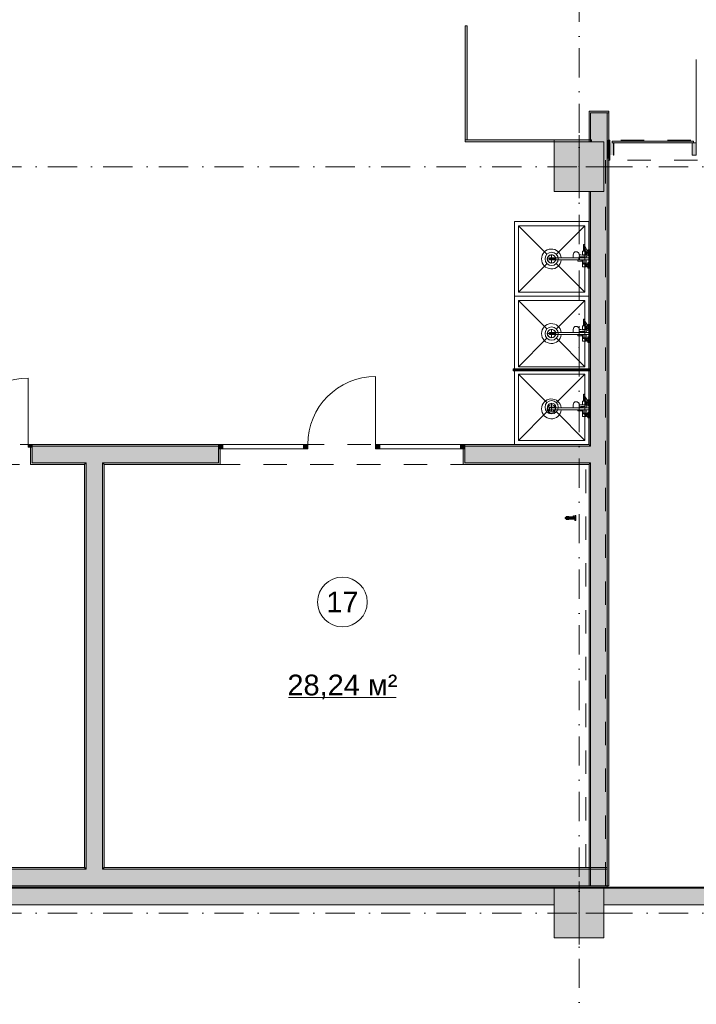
# Model space of a CAD drawing. Header units: millimetres. Extents: x -14761 to 157739, y -22400 to 107990.
# Tile 47 of 81: x 110249 to 118415, y 7899 to 19774. Entities that reach past the tile are written whole.
import ezdxf

# ---------------------------------------------------------------- set-up
doc = ezdxf.new("R2010")
doc.units = ezdxf.units.MM
doc.header["$MEASUREMENT"] = 0
doc.linetypes.add('Штриховая', pattern=[564.444447, 282.222223, -282.222223])
doc.linetypes.add('Штрихпунктирная', pattern=[670.277762, 352.777767, -176.388884, 0, -141.111112])
for name, color, linetype in [('Интерьер - Оборудование', 7, 'Continuous'), ('Интерьер - Сантехника', 7, 'Continuous'), ('Конструктив - ГКЛ', 7, 'Continuous'), ('Конструктив - Колонны', 7, 'Continuous'), ('Конструктив - Навесные Стены', 7, 'Continuous'), ('Конструктив - Стены Блок 200 нов', 7, 'Continuous'), ('Конструктив - Стены Внутр сущ.', 7, 'Continuous'), ('Элемент Модели - Зона', 7, 'Continuous'), ('Элемент Модели - Оси', 7, 'Continuous')]:
    doc.layers.add(name, color=color, linetype=linetype)
doc.styles.add('СГЕНЕРИР_СТИЛЬ_1', font='txt')

msp = doc.modelspace()

# ---------------------------------------------------------------- hatches: boundary and pattern name
at = {"layer": 'Интерьер - Оборудование', "linetype": 'Continuous', "lineweight": 0, "true_color": 0x7f7f7f}
for points in [[(115625, 19700), (115625, 18325), (115650, 18325), (115650, 19700)], [(115625, 18325), (115625, 18300), (117150, 18300), (117150, 18325)]]:
    msp.add_hatch(color=8, dxfattribs=at).paths.add_polyline_path(points)
at = {"layer": 'Интерьер - Оборудование', "linetype": 'Continuous', "lineweight": 0, "true_color": 0x00007f}
msp.add_hatch(color=176, dxfattribs=at).paths.add_polyline_path([(116205, 15563), (116205, 15538), (116230, 15538), (116230, 15563)])
at = {"layer": 'Интерьер - Оборудование', "linetype": 'Continuous', "lineweight": 0, "true_color": 0x000000}
msp.add_hatch(color=18, dxfattribs=at).paths.add_polyline_path([(117130, 15562), (116230, 15562), (116230, 15538), (117130, 15538)])
at = {"layer": 'Интерьер - Оборудование', "linetype": 'Continuous', "lineweight": 0, "true_color": 0xe5e5e5}
msp.add_hatch(color=254, dxfattribs=at).paths.add_polyline_path([(116934, 13782), (116934, 13792), (116933, 13792), (116932, 13792), (116930, 13792), (116928, 13792), (116927, 13792), (116927, 13792), (116927, 13782), (116925, 13782), (116925, 13782), (116924, 13782), (116924, 13779), (116884, 13779), (116883, 13779), (116877, 13779), (116877, 13779), (116877, 13781), (116877, 13782), (116877, 13782), (116847, 13782), (116846, 13782), (116845, 13781), (116845, 13780), (116845, 13779), (116845, 13778), (116845, 13776), (116845, 13774), (116845, 13771), (116845, 13770), (116842, 13770), (116838, 13770), (116837, 13770), (116835, 13770), (116833, 13769), (116832, 13768), (116832, 13767), (116832, 13766), (116832, 13763), (116833, 13761), (116834, 13761), (116835, 13760), (116836, 13760), (116837, 13760), (116841, 13760), (116845, 13760), (116845, 13759), (116845, 13756), (116845, 13754), (116845, 13752), (116845, 13751), (116845, 13750), (116845, 13750), (116846, 13749), (116847, 13748), (116877, 13748), (116877, 13748), (116877, 13749), (116877, 13751), (116877, 13751), (116883, 13751), (116883, 13751), (116884, 13751), (116950, 13751), (116950, 13751), (116950, 13745), (116950, 13740), (116950, 13737), (116950, 13735), (116962, 13735), (116962, 13737), (116962, 13740), (116962, 13745), (116962, 13751), (116962, 13758), (116962, 13765), (116962, 13773), (116962, 13780), (116962, 13786), (116962, 13790), (116962, 13794), (116962, 13795), (116950, 13795), (116950, 13794), (116950, 13790), (116950, 13786), (116950, 13780), (116950, 13779), (116936, 13779), (116936, 13782), (116936, 13782), (116935, 13782)])
at = {"layer": 'Конструктив - ГКЛ', "linetype": 'Continuous', "lineweight": 0, "true_color": 0x000000}
for points in [[(117359, 9312), (117300, 9312), (117300, 9300), (117359, 9300)], [(134675, 9312), (117364, 9312), (117364, 9300), (134675, 9300)]]:
    msp.add_hatch(color=18, dxfattribs=at).paths.add_polyline_path(points)
at = {"layer": 'Конструктив - Колонны', "linetype": 'Continuous', "lineweight": 0, "true_color": 0x000000}
for points in [[(116700, 17700), (117300, 17700), (117300, 18300), (116700, 18300)], [(116700, 8700), (117300, 8700), (117300, 9300), (116700, 9300)]]:
    msp.add_hatch(color=18, dxfattribs=at).paths.add_polyline_path(points)
at = {"layer": 'Конструктив - Навесные Стены', "linetype": 'Continuous', "lineweight": 0, "true_color": 0x000000}
for points in [[(117365, 18140), (117415, 18140), (117415, 18290), (117365, 18290)], [(117420, 18140), (117420, 18290), (117370, 18290), (117370, 18140)], [(117400, 18310), (117400, 18290), (118380, 18290), (118380, 18310)], [(118365, 18140), (118415, 18140), (118415, 18290), (118365, 18290)]]:
    msp.add_hatch(color=18, dxfattribs=at).paths.add_polyline_path(points)
at = {"layer": 'Конструктив - Стены Блок 200 нов', "linetype": 'Continuous', "lineweight": 0, "true_color": 0x000000}
for points in [[(117120, 18670), (117120, 18650), (117140, 18650), (117360, 18650), (117360, 18670)], [(117120, 18300), (117140, 18300), (117140, 18650), (117120, 18650)], [(117340, 18675), (117140, 18675), (117140, 18670), (117340, 18670)], [(117140, 18650), (117140, 18300), (117340, 18300), (117340, 18650)], [(117340, 18650), (117340, 18300), (117360, 18300), (117360, 18650)], [(117140, 14630), (117340, 14630), (117340, 18300), (117300, 18300), (117300, 17700), (117140, 17700)], [(117360, 9330), (117360, 18300), (117340, 18300), (117340, 9330)], [(117350, 18080), (117370, 18080), (117370, 18320), (117350, 18320), (117350, 18100)], [(117120, 14650), (117140, 14650), (117140, 17700), (117120, 17700)], [(110400, 14650), (110350, 14650), (110350, 14620), (110400, 14620)], [(110400, 14410), (110400, 14430), (110400, 14620), (110380, 14620), (110380, 14410)], [(112650, 14650), (110400, 14650), (110400, 14630), (112650, 14630)], [(110400, 14630), (110400, 14620), (110400, 14430), (111050, 14430), (111050, 14630)], [(111050, 14430), (111250, 14430), (111250, 14630), (111050, 14630)], [(111250, 14430), (112650, 14430), (112650, 14600), (112650, 14630), (111250, 14630)], [(112650, 14650), (112650, 14600), (112700, 14600), (112700, 14650)], [(113675, 14650), (113675, 14600), (113725, 14600), (113725, 14650)], [(114545, 14650), (114545, 14600), (114595, 14600), (114595, 14650)], [(115570, 14650), (115570, 14600), (115620, 14600), (115620, 14650)], [(115620, 14630), (117120, 14630), (117120, 14650), (115620, 14650)], [(117120, 14630), (115620, 14630), (115620, 14600), (115620, 14430), (117120, 14430)], [(117120, 14650), (117120, 14630), (117140, 14630), (117140, 14650)], [(117120, 14630), (117120, 14430), (117140, 14430), (117140, 14630)], [(117140, 14630), (117140, 14430), (117340, 14430), (117340, 14630)], [(112670, 14410), (112670, 14600), (112650, 14600), (112650, 14430), (112650, 14410)], [(115620, 14410), (115620, 14430), (115620, 14600), (115600, 14600), (115600, 14410)], [(110400, 14430), (110400, 14410), (111030, 14410), (111030, 14430)], [(111030, 14410), (111050, 14410), (111050, 14430), (111030, 14430)], [(111030, 14410), (111030, 9550), (111050, 9550), (111050, 14410)], [(111050, 14410), (111250, 14410), (111250, 14430), (111050, 14430)], [(111250, 9550), (111250, 14410), (111050, 14410), (111050, 9550)], [(111250, 14410), (111270, 14410), (111270, 14430), (111250, 14430)], [(111270, 9550), (111270, 14410), (111250, 14410), (111250, 9550)], [(111270, 14430), (111270, 14410), (112650, 14410), (112650, 14430)], [(115620, 14430), (115620, 14410), (117120, 14410), (117120, 14430)], [(117120, 14430), (117120, 14410), (117140, 14410), (117140, 14430)], [(117120, 14410), (117120, 9330), (117140, 9330), (117140, 14410)], [(117140, 14430), (117140, 9330), (117340, 9330), (117340, 14430)], [(107900, 9330), (111050, 9330), (111050, 9530), (107900, 9530)], [(107920, 9530), (111030, 9530), (111030, 9550), (107920, 9550)], [(111030, 9530), (111050, 9530), (111050, 9550), (111030, 9550)], [(111050, 9530), (111250, 9530), (111250, 9550), (111050, 9550)], [(111050, 9330), (111250, 9330), (111250, 9530), (111050, 9530)], [(111250, 9530), (111270, 9530), (111270, 9550), (111250, 9550)], [(111250, 9330), (117339, 9330), (117339, 9530), (111250, 9530)], [(111270, 9530), (117339, 9530), (117339, 9550), (111270, 9550)], [(99100, 9330), (99100, 9310), (117339, 9310), (117339, 9330)]]:
    msp.add_hatch(color=18, dxfattribs=at).paths.add_polyline_path(points)
at = {"layer": 'Конструктив - Стены Внутр сущ.', "linetype": 'Continuous', "lineweight": 0, "true_color": 0x000000}
for points in [[(108300, 9100), (116700, 9100), (116700, 9300), (108300, 9300)], [(117300, 9100), (125700, 9100), (125700, 9300), (117300, 9300)]]:
    msp.add_hatch(color=18, dxfattribs=at).paths.add_polyline_path(points)

# ---------------------------------------------------------------- linework, layer by layer
at = {"layer": 'Интерьер - Оборудование', "color": 7, "linetype": 'Continuous', "lineweight": 15}
for p, q in [((117054, 17055), (117053, 17057)), ((117066, 16981), (117053, 16981)), ((117054, 17055), (117058, 17041)), ((117058, 17041), (117066, 17023)), ((117101, 16981), (117105, 16969)), ((117104, 16972), (117104, 16981)), ((116786, 16900), (116645, 16900)), ((116645, 16876), (116645, 16900)), ((116786, 16876), (116645, 16876)), ((116933, 16900), (117086, 16900)), ((117086, 16876), (116985, 16876)), ((116988, 16900), (116988, 16900)), ((117000, 16902), (116999, 16900)), ((117001, 16907), (117000, 16902)), ((117003, 16916), (117001, 16907)), ((117042, 16913), (117002, 16913)), ((117002, 16900), (117002, 16900)), ((117003, 16936), (117003, 16934)), ((117003, 16934), (117004, 16925)), ((117004, 16925), (117003, 16916)), ((117003, 16914), (117021, 16915)), ((117021, 16915), (117063, 16915)), ((117027, 16913), (117027, 16900)), ((117027, 16863), (117027, 16876)), ((117042, 16935), (117063, 16935)), ((117042, 16915), (117042, 16900)), ((117042, 16863), (117042, 16876)), ((117050, 16938), (117050, 16935)), ((117050, 16938), (117082, 16938)), ((117050, 16915), (117050, 16900)), ((117050, 16838), (117050, 16876)), ((117065, 16935), (117063, 16935)), ((117063, 16915), (117065, 16915)), ((117066, 16934), (117065, 16935)), ((117065, 16915), (117066, 16916)), ((117068, 16933), (117066, 16934)), ((117066, 16916), (117068, 16917)), ((117069, 16932), (117068, 16933)), ((117068, 16917), (117069, 16919)), ((117069, 16930), (117069, 16932)), ((117069, 16930), (117070, 16928)), ((117069, 16930), (117069, 16930)), ((117070, 16928), (117069, 16930)), ((117069, 16930), (117069, 16930)), ((117070, 16922), (117069, 16920)), ((117069, 16920), (117070, 16922)), ((117069, 16920), (117069, 16920)), ((117069, 16919), (117069, 16920)), ((117069, 16920), (117069, 16920)), ((117070, 16928), (117071, 16925)), ((117070, 16922), (117070, 16928)), ((117071, 16925), (117070, 16922)), ((117072, 16938), (117075, 16938)), ((117075, 16938), (117078, 16938)), ((117078, 16938), (117081, 16938)), ((117082, 16977), (117082, 16949)), ((117086, 16933), (117086, 16919)), ((117088, 16977), (117092, 16966)), ((117090, 16954), (117090, 16972)), ((117090, 16972), (117090, 16972)), ((117090, 16972), (117090, 16972)), ((117090, 16949), (117090, 16954)), ((117095, 16954), (117090, 16954)), ((117092, 16966), (117096, 16946)), ((117096, 16946), (117096, 16945)), ((117105, 16970), (117105, 16970)), ((117105, 16969), (117109, 16950)), ((117109, 16944), (117107, 16931)), ((117107, 16931), (117107, 16930)), ((117107, 16930), (117107, 16929)), ((117109, 16950), (117109, 16945)), ((117109, 16945), (117109, 16944)), ((117122, 16876), (117122, 16900)), ((117082, 16838), (117050, 16838)), ((117082, 16799), (117082, 16827)), ((117090, 16799), (117090, 16827)), ((117104, 16822), (117090, 16822)), ((117104, 16804), (117090, 16804)), ((117104, 16795), (117104, 16831)), ((117054, 16155), (117053, 16157)), ((117054, 16155), (117058, 16141)), ((117003, 16036), (117003, 16034)), ((117003, 16034), (117004, 16025)), ((117042, 16035), (117063, 16035)), ((117050, 16038), (117050, 16035)), ((117050, 16038), (117082, 16038)), ((117066, 16081), (117053, 16081)), ((117058, 16141), (117066, 16123)), ((117065, 16035), (117063, 16035)), ((117066, 16034), (117065, 16035)), ((117068, 16033), (117066, 16034)), ((117069, 16032), (117068, 16033)), ((117069, 16030), (117069, 16032)), ((117072, 16038), (117075, 16038)), ((117075, 16038), (117078, 16038)), ((117078, 16038), (117081, 16038)), ((117082, 16077), (117082, 16049)), ((117086, 16033), (117086, 16019)), ((117088, 16077), (117092, 16066)), ((117090, 16054), (117090, 16072)), ((117090, 16072), (117090, 16072)), ((117090, 16072), (117090, 16072)), ((117090, 16049), (117090, 16054)), ((117095, 16054), (117090, 16054)), ((117092, 16066), (117096, 16046)), ((117096, 16046), (117096, 16045)), ((117101, 16081), (117105, 16069)), ((117104, 16072), (117104, 16081)), ((117105, 16070), (117105, 16070)), ((117105, 16069), (117109, 16050)), ((117109, 16044), (117107, 16031)), ((117107, 16031), (117107, 16030)), ((117109, 16050), (117109, 16045)), ((117109, 16045), (117109, 16044)), ((116786, 16000), (116645, 16000)), ((116645, 15976), (116645, 16000)), ((116786, 15976), (116645, 15976)), ((116933, 16000), (117086, 16000)), ((117086, 15976), (116985, 15976)), ((116988, 16000), (116988, 16000)), ((117000, 16002), (116999, 16000)), ((117001, 16007), (117000, 16002)), ((117003, 16016), (117001, 16007)), ((117042, 16013), (117002, 16013)), ((117002, 16000), (117002, 16000)), ((117004, 16025), (117003, 16016)), ((117003, 16014), (117021, 16015)), ((117021, 16015), (117063, 16015)), ((117027, 16013), (117027, 16000)), ((117027, 15963), (117027, 15976)), ((117042, 16015), (117042, 16000)), ((117042, 15963), (117042, 15976)), ((117050, 16015), (117050, 16000)), ((117050, 15938), (117050, 15976)), ((117082, 15938), (117050, 15938)), ((117063, 16015), (117065, 16015)), ((117065, 16015), (117066, 16016)), ((117066, 16016), (117068, 16017)), ((117068, 16017), (117069, 16019)), ((117069, 16030), (117070, 16028)), ((117069, 16030), (117069, 16030)), ((117070, 16028), (117069, 16030)), ((117069, 16030), (117069, 16030)), ((117070, 16022), (117069, 16020)), ((117069, 16020), (117070, 16022)), ((117069, 16020), (117069, 16020)), ((117069, 16019), (117069, 16020)), ((117069, 16020), (117069, 16020)), ((117070, 16028), (117071, 16025)), ((117070, 16022), (117070, 16028)), ((117071, 16025), (117070, 16022)), ((117082, 15899), (117082, 15927)), ((117090, 15899), (117090, 15927)), ((117104, 15922), (117090, 15922)), ((117104, 15895), (117104, 15931)), ((117107, 16030), (117107, 16029)), ((117122, 15976), (117122, 16000)), ((117104, 15904), (117090, 15904)), ((116230, 15563), (117130, 15563)), ((116230, 15562), (116230, 15563)), ((117130, 15563), (117130, 15562)), ((116230, 15538), (117130, 15538)), ((116230, 15538), (116230, 15538)), ((117130, 15538), (117130, 15538)), ((117054, 15247), (117053, 15249)), ((117054, 15247), (117058, 15233)), ((117058, 15233), (117066, 15215)), ((116786, 15092), (116645, 15092)), ((116645, 15068), (116645, 15092)), ((116933, 15092), (117086, 15092)), ((116988, 15092), (116988, 15092)), ((117000, 15094), (116999, 15092)), ((117001, 15099), (117000, 15094)), ((117003, 15108), (117001, 15099)), ((117042, 15105), (117002, 15105)), ((117002, 15092), (117002, 15092)), ((117003, 15128), (117003, 15126)), ((117003, 15126), (117004, 15117)), ((117004, 15117), (117003, 15108)), ((117003, 15106), (117021, 15107)), ((117021, 15107), (117063, 15107)), ((117027, 15105), (117027, 15092)), ((117042, 15127), (117063, 15127)), ((117042, 15107), (117042, 15092)), ((117050, 15130), (117050, 15127)), ((117050, 15130), (117082, 15130)), ((117050, 15107), (117050, 15092)), ((117066, 15173), (117053, 15173)), ((117065, 15127), (117063, 15127)), ((117063, 15107), (117065, 15107)), ((117066, 15126), (117065, 15127)), ((117065, 15107), (117066, 15108)), ((117068, 15125), (117066, 15126)), ((117066, 15108), (117068, 15109)), ((117069, 15124), (117068, 15125)), ((117068, 15109), (117069, 15111)), ((117069, 15122), (117069, 15124)), ((117069, 15122), (117070, 15120)), ((117069, 15122), (117069, 15122)), ((117070, 15120), (117069, 15122)), ((117069, 15122), (117069, 15122)), ((117070, 15114), (117069, 15112)), ((117069, 15112), (117070, 15114)), ((117069, 15112), (117069, 15112)), ((117069, 15111), (117069, 15112)), ((117069, 15112), (117069, 15112)), ((117070, 15120), (117071, 15117)), ((117070, 15114), (117070, 15120)), ((117071, 15117), (117070, 15114)), ((117072, 15130), (117075, 15130)), ((117075, 15130), (117078, 15130)), ((117078, 15130), (117081, 15130)), ((117082, 15169), (117082, 15141)), ((117086, 15125), (117086, 15111)), ((117088, 15169), (117092, 15158)), ((117090, 15146), (117090, 15164)), ((117090, 15164), (117090, 15164)), ((117090, 15164), (117090, 15164)), ((117090, 15141), (117090, 15146)), ((117095, 15146), (117090, 15146)), ((117092, 15158), (117096, 15138)), ((117096, 15138), (117096, 15137)), ((117101, 15173), (117105, 15161)), ((117104, 15164), (117104, 15173)), ((117105, 15162), (117105, 15162)), ((117105, 15161), (117109, 15142)), ((117109, 15136), (117107, 15123)), ((117107, 15123), (117107, 15122)), ((117107, 15122), (117107, 15121)), ((117109, 15142), (117109, 15137)), ((117109, 15137), (117109, 15136)), ((117122, 15068), (117122, 15092)), ((116786, 15068), (116645, 15068)), ((117086, 15068), (116985, 15068)), ((117027, 15055), (117027, 15068)), ((117042, 15055), (117042, 15068)), ((117050, 15030), (117050, 15068)), ((117082, 15030), (117050, 15030)), ((117082, 14991), (117082, 15019)), ((117090, 14991), (117090, 15019)), ((117104, 15014), (117090, 15014)), ((117104, 14996), (117090, 14996)), ((117104, 14987), (117104, 15023)), ((116847, 13782), (116847, 13748)), ((116877, 13779), (116877, 13751)), ((116893, 13775), (116885, 13775)), ((116936, 13779), (116924, 13779)), ((116934, 13782), (116927, 13782)), ((116950, 13779), (116950, 13751)), ((116845, 13770), (116845, 13760)), ((116885, 13755), (116893, 13755)), ((116893, 13757), (116893, 13774))]:
    msp.add_line(p, q, dxfattribs=at)
at = {"layer": 'Интерьер - Оборудование', "color": 7, "linetype": 'Continuous', "lineweight": 15, "flags": 128}
for points in [[(115625, 19700), (115650, 19700), (115650, 18325), (115625, 18325)], [(115625, 18325), (117150, 18325), (117150, 18300), (115625, 18300)], [(117082, 16977), (117088, 16977), (117082, 16995), (117067, 17021), (117066, 17023), (117066, 16981), (117082, 16981)], [(117086, 16938), (117086, 16933), (117095, 16936), (117096, 16945), (117096, 16945), (117090, 16945), (117090, 16949), (117082, 16949), (117082, 16938)], [(117082, 16077), (117088, 16077), (117082, 16095), (117067, 16121), (117066, 16123), (117066, 16081), (117082, 16081)], [(117086, 16038), (117086, 16033), (117095, 16036), (117096, 16045), (117096, 16045), (117090, 16045), (117090, 16049), (117082, 16049), (117082, 16038)], [(116205, 15563), (116230, 15563), (116230, 15538), (116205, 15538)], [(117130, 15562), (117130, 15538), (116230, 15538), (116230, 15562)], [(117082, 15169), (117088, 15169), (117082, 15187), (117067, 15213), (117066, 15215), (117066, 15173), (117082, 15173)], [(117086, 15130), (117086, 15125), (117095, 15128), (117096, 15137), (117096, 15137), (117090, 15137), (117090, 15141), (117082, 15141), (117082, 15130)], [(116934, 13782), (116934, 13792), (116933, 13792), (116932, 13792), (116930, 13792), (116928, 13792), (116927, 13792), (116927, 13792), (116927, 13782), (116925, 13782), (116925, 13782), (116924, 13782), (116924, 13779), (116884, 13779), (116883, 13779), (116877, 13779), (116877, 13779), (116877, 13781), (116877, 13782), (116877, 13782), (116847, 13782), (116846, 13782), (116845, 13781), (116845, 13780), (116845, 13779), (116845, 13778), (116845, 13776), (116845, 13774), (116845, 13771), (116845, 13770), (116842, 13770), (116838, 13770), (116837, 13770), (116835, 13770), (116833, 13769), (116832, 13768), (116832, 13767), (116832, 13766), (116832, 13763), (116833, 13761), (116834, 13761), (116835, 13760), (116836, 13760), (116837, 13760), (116841, 13760), (116845, 13760), (116845, 13759), (116845, 13756), (116845, 13754), (116845, 13752), (116845, 13751), (116845, 13750), (116845, 13750), (116846, 13749), (116847, 13748), (116877, 13748), (116877, 13748), (116877, 13749), (116877, 13751), (116877, 13751), (116883, 13751), (116883, 13751), (116884, 13751), (116950, 13751), (116950, 13751), (116950, 13745), (116950, 13740), (116950, 13737), (116950, 13735), (116962, 13735), (116962, 13737), (116962, 13740), (116962, 13745), (116962, 13751), (116962, 13758), (116962, 13765), (116962, 13773), (116962, 13780), (116962, 13786), (116962, 13790), (116962, 13794), (116962, 13795), (116950, 13795), (116950, 13794), (116950, 13790), (116950, 13786), (116950, 13780), (116950, 13779), (116936, 13779), (116936, 13782), (116936, 13782), (116935, 13782)]]:
    msp.add_lwpolyline(points, close=True, dxfattribs=at)
for points in [[(116786, 16876, -19.949874), (116786, 16900), (116933, 16900), (116930, 16912), (116929, 16925), (116930, 16938), (116933, 16950), (116938, 16960), (116943, 16968), (116950, 16973), (116958, 16975), (116968, 16975), (116972, 16975), (116979, 16973), (116982, 16971), (116988, 16967), (116990, 16965), (116996, 16957), (117000, 16948), (117001, 16943), (117003, 16936), (117021, 16936), (117042, 16935), (117042, 16981), (117053, 16981), (117053, 17057, -0.853753), (117066, 17059), (117070, 17046), (117079, 17027), (117094, 17000), (117101, 16981), (117104, 16981), (117104, 16997), (117130, 16997), (117130, 16929), (117107, 16929), (117107, 16928), (117106, 16927), (117105, 16927), (117104, 16926), (117086, 16919), (117086, 16900), (117122, 16900), (117122, 16928), (117130, 16928), (117130, 16848), (117122, 16848), (117122, 16876), (117086, 16876), (117086, 16838), (117082, 16838), (117082, 16827), (117090, 16827), (117090, 16831), (117104, 16831), (117104, 16847), (117130, 16847), (117130, 16779), (117104, 16779), (117104, 16795), (117090, 16795), (117090, 16799), (117082, 16799), (117082, 16795), (117042, 16795), (117042, 16863), (116985, 16863), (116985, 16864), (116985, 16865), (116985, 16868), (116985, 16871), (116985, 16875), (116985, 16876)], [(116786, 15976, -19.949874), (116786, 16000), (116933, 16000), (116930, 16012), (116929, 16025), (116930, 16038), (116933, 16050), (116938, 16060), (116943, 16068), (116950, 16073), (116958, 16075), (116968, 16075), (116972, 16075), (116979, 16073), (116982, 16071), (116988, 16067), (116990, 16065), (116996, 16057), (117000, 16048), (117001, 16043), (117003, 16036), (117021, 16036), (117042, 16035), (117042, 16081), (117053, 16081), (117053, 16157, -0.853753), (117066, 16159), (117070, 16146), (117079, 16127), (117094, 16100), (117101, 16081), (117104, 16081), (117104, 16097), (117130, 16097), (117130, 16029), (117107, 16029), (117107, 16028), (117106, 16027), (117105, 16027), (117104, 16026), (117086, 16019), (117086, 16000), (117122, 16000), (117122, 16028), (117130, 16028), (117130, 15948), (117122, 15948), (117122, 15976), (117086, 15976), (117086, 15938), (117082, 15938), (117082, 15927), (117090, 15927), (117090, 15931), (117104, 15931), (117104, 15947), (117130, 15947), (117130, 15879), (117104, 15879), (117104, 15895), (117090, 15895), (117090, 15899), (117082, 15899), (117082, 15895), (117042, 15895), (117042, 15963), (116985, 15963), (116985, 15964), (116985, 15965), (116985, 15968), (116985, 15971), (116985, 15975), (116985, 15976)], [(116786, 15068, -19.949874), (116786, 15092), (116933, 15092), (116930, 15104), (116929, 15117), (116930, 15130), (116933, 15142), (116938, 15152), (116943, 15160), (116950, 15165), (116958, 15167), (116968, 15167), (116972, 15167), (116979, 15165), (116982, 15163), (116988, 15159), (116990, 15157), (116996, 15149), (117000, 15140), (117001, 15135), (117003, 15128), (117021, 15128), (117042, 15127), (117042, 15173), (117053, 15173), (117053, 15249, -0.853753), (117066, 15251), (117070, 15238), (117079, 15219), (117094, 15192), (117101, 15173), (117104, 15173), (117104, 15189), (117130, 15189), (117130, 15121), (117107, 15121), (117107, 15120), (117106, 15119), (117105, 15119), (117104, 15118), (117086, 15111), (117086, 15092), (117122, 15092), (117122, 15120), (117130, 15120), (117130, 15040), (117122, 15040), (117122, 15068), (117086, 15068), (117086, 15030), (117082, 15030), (117082, 15019), (117090, 15019), (117090, 15023), (117104, 15023), (117104, 15039), (117130, 15039), (117130, 14971), (117104, 14971), (117104, 14987), (117090, 14987), (117090, 14991), (117082, 14991), (117082, 14987), (117042, 14987), (117042, 15055), (116985, 15055), (116985, 15056), (116985, 15057), (116985, 15060), (116985, 15063), (116985, 15067), (116985, 15068)]]:
    msp.add_lwpolyline(points, format="xyb", close=True, dxfattribs=at)
at = {"layer": 'Интерьер - Оборудование', "color": 7, "linetype": 'Continuous', "lineweight": 15}
for centre, radius, start, end in [((116667, 16888), 50, 13.8865, 346.1135), ((117060, 16834), 9, 150, 30), ((116667, 15988), 50, 13.8865, 346.1135), ((117060, 15934), 9, 150, 30), ((116667, 15080), 50, 13.8865, 346.1135), ((117060, 15026), 9, 150, 30), ((116915, 13768), 35.2, 167.7352, 175.8359), ((116889, 13774), 7.86, 152.2265, 163.912), ((116905, 13770), 24.1, 163.9119, 167.7352), ((116883, 13778), 0.883, 90, 141.9852), ((116886, 13776), 4.8, 141.9854, 152.2265), ((116883, 13778), 0.883, 38.0148, 90), ((116880, 13776), 4.8, 27.7735, 38.0146), ((116877, 13774), 7.77, 16.3399, 27.7735), ((116863, 13770), 23.3, 12.5097, 16.3399), ((116899, 13774), 5.65, 169.784, 180), ((116893, 13775), 0.422, 349.7842, 90), ((116949, 13765), 68.6, 175.8359, 180), ((116949, 13765), 68.6, 180, 184.1641), ((116915, 13763), 35.2, 184.1641, 192.2648), ((116905, 13760), 24.1, 192.2648, 196.0881), ((116889, 13756), 7.86, 196.088, 207.7735), ((116886, 13754), 4.8, 207.7735, 218.0146), ((116883, 13752), 0.883, 218.0148, 270), ((116883, 13752), 0.883, 270, 321.9852), ((116877, 13756), 7.77, 332.2265, 343.6601), ((116880, 13754), 4.8, 321.9854, 332.2265), ((116863, 13760), 23.3, 343.6601, 347.4903), ((116899, 13757), 5.65, 180, 190.216), ((116893, 13756), 0.422, 270, 10.2158)]:
    msp.add_arc(centre, radius, start, end, dxfattribs=at)
at = {"layer": 'Интерьер - Сантехника', "color": 7, "linetype": 'Continuous', "lineweight": 15}
for p, q in [((117069, 17288), (116269, 17288)), ((116269, 17288), (116269, 16488)), ((116269, 17288), (116612, 16945)), ((117069, 17288), (116726, 16945)), ((117069, 16488), (117069, 17288)), ((116719, 16888), (116619, 16888)), ((116669, 16838), (116669, 16938)), ((116269, 16488), (116612, 16831)), ((117069, 16488), (116726, 16831)), ((116269, 16488), (117069, 16488)), ((117069, 16388), (116269, 16388)), ((116269, 16388), (116269, 15588)), ((116269, 16388), (116612, 16045)), ((117069, 16388), (116726, 16045)), ((117069, 15588), (117069, 16388)), ((116669, 15938), (116669, 16038)), ((116269, 15588), (116612, 15931)), ((116719, 15988), (116619, 15988)), ((117069, 15588), (116726, 15931)), ((116269, 15588), (117069, 15588)), ((117069, 15500), (116269, 15500)), ((116269, 15500), (116269, 14700)), ((116269, 15500), (116612, 15157)), ((117069, 15500), (116726, 15157)), ((117069, 14700), (117069, 15500)), ((116719, 15100), (116619, 15100)), ((116669, 15050), (116669, 15150)), ((116269, 14700), (116612, 15043)), ((117069, 14700), (116726, 15043)), ((116269, 14700), (117069, 14700))]:
    msp.add_line(p, q, dxfattribs=at)
at = {"layer": 'Интерьер - Сантехника', "color": 7, "linetype": 'Continuous', "lineweight": 15, "flags": 128}
for points in [[(117119, 16438), (117119, 17338), (116219, 17338), (116219, 16438)], [(117119, 15538), (117119, 16438), (116219, 16438), (116219, 15538)], [(117119, 14650), (117119, 15550), (116219, 15550), (116219, 14650)]]:
    msp.add_lwpolyline(points, close=True, dxfattribs=at)
at = {"layer": 'Интерьер - Сантехника', "color": 7, "linetype": 'Continuous', "lineweight": 15}
for centre, radius in [((116669, 16888), 80), ((116669, 16888), 50), ((116669, 15988), 80), ((116669, 15988), 50), ((116669, 15100), 80), ((116669, 15100), 50)]:
    msp.add_circle(centre, radius, dxfattribs=at)
at = {"layer": 'Конструктив - ГКЛ', "color": 251, "linetype": 'Continuous', "lineweight": 20, "true_color": 0x575757, "flags": 128}
for points in [[(117359, 9312), (117300, 9312)], [(117300, 9300), (125700, 9300)], [(134675, 9312), (117364, 9312)]]:
    msp.add_lwpolyline(points, dxfattribs=at)
at = {"layer": 'Конструктив - ГКЛ', "color": 251, "linetype": 'Continuous', "lineweight": 5, "true_color": 0x575757, "flags": 128}
msp.add_lwpolyline([(117300, 9300), (117300, 9312)], dxfattribs=at)
at = {"layer": 'Конструктив - Колонны', "color": 251, "linetype": 'Continuous', "lineweight": 5, "true_color": 0x575757}
for p, q in [((117000, 18080), (117000, 18380)), ((116920, 18000), (116620, 18000)), ((117080, 18000), (117380, 18000)), ((117000, 17920), (117000, 17620)), ((117000, 9080), (117000, 9380)), ((116920, 9000), (116620, 9000)), ((117000, 8920), (117000, 8620)), ((117080, 9000), (117380, 9000))]:
    msp.add_line(p, q, dxfattribs=at)
at = {"layer": 'Конструктив - Колонны', "color": 251, "linetype": 'Continuous', "lineweight": 15, "true_color": 0x575757, "flags": 128}
for points in [[(116700, 17700), (117300, 17700), (117300, 18300), (116700, 18300)], [(116700, 8700), (117300, 8700), (117300, 9300), (116700, 9300)]]:
    msp.add_lwpolyline(points, close=True, dxfattribs=at)
at = {"layer": 'Конструктив - Колонны', "color": 251, "linetype": 'Continuous', "lineweight": 5, "true_color": 0x575757}
for p in [(117000, 18000), (117000, 9000)]:
    msp.add_point(p, dxfattribs=at)
at = {"layer": 'Конструктив - Навесные Стены', "color": 7, "linetype": 'Continuous', "lineweight": 15}
for p, q in [((118415, 18320), (118415, 19295)), ((117365, 18290), (117365, 18140)), ((117370, 18290), (117365, 18290)), ((117370, 18290), (117370, 18140)), ((117415, 18290), (117415, 18140)), ((117420, 18290), (117415, 18290)), ((117420, 18290), (117420, 18140)), ((118365, 18290), (118365, 18140)), ((118415, 18290), (118365, 18290)), ((118415, 18320), (118415, 18280)), ((118415, 18280), (118415, 18320)), ((118415, 18290), (118415, 18140)), ((117370, 18140), (117365, 18140)), ((117420, 18140), (117415, 18140)), ((118415, 18140), (118365, 18140))]:
    msp.add_line(p, q, dxfattribs=at)
at = {"layer": 'Конструктив - Навесные Стены', "color": 7, "linetype": 'Continuous', "lineweight": 15, "flags": 128}
msp.add_lwpolyline([(117400, 18310), (117400, 18290), (118380, 18290), (118380, 18310)], close=True, dxfattribs=at)
at = {"layer": 'Конструктив - Стены Блок 200 нов', "color": 251, "linetype": 'Continuous', "lineweight": 20, "true_color": 0x575757}
for p, q in [((117360, 18670), (117120, 18670)), ((117120, 18650), (117120, 18670)), ((117120, 18650), (117120, 18670)), ((117360, 18670), (117120, 18670)), ((117140, 18650), (117140, 18300)), ((117140, 18650), (117360, 18650)), ((117340, 18300), (117340, 18650)), ((117360, 18650), (117360, 18670)), ((117340, 14630), (117340, 18300)), ((117350, 18320), (117370, 18320)), ((117350, 18100), (117350, 18320)), ((117370, 18320), (117370, 18080)), ((117370, 18320), (117370, 18080)), ((117350, 18080), (117370, 18080)), ((117350, 18080), (117370, 18080)), ((117140, 17700), (117140, 14630)), ((110380, 14620), (110380, 14410)), ((110400, 14620), (110380, 14620)), ((110380, 14620), (110380, 14410)), ((110400, 14650), (110400, 14630)), ((110400, 14650), (110400, 14630)), ((110400, 14650), (110400, 14630)), ((111050, 14630), (110400, 14630)), ((110400, 14630), (110400, 14620)), ((110400, 14630), (110400, 14620)), ((110400, 14630), (110400, 14620)), ((110400, 14430), (110400, 14620)), ((111250, 14630), (111050, 14630)), ((112650, 14630), (111250, 14630)), ((112650, 14650), (112650, 14630)), ((112650, 14650), (112650, 14630)), ((112650, 14650), (112650, 14630)), ((112650, 14630), (112650, 14600)), ((112650, 14630), (112650, 14600)), ((112650, 14630), (112650, 14600)), ((115620, 14650), (115620, 14630)), ((115620, 14650), (115620, 14630)), ((115620, 14650), (115620, 14630)), ((117120, 14630), (115620, 14630)), ((115620, 14630), (115620, 14600)), ((115620, 14630), (115620, 14600)), ((115620, 14630), (115620, 14600)), ((117140, 14630), (117120, 14630)), ((117140, 14630), (117120, 14630)), ((117340, 14430), (117340, 14630)), ((112650, 14600), (112670, 14600)), ((112650, 14430), (112650, 14600)), ((112670, 14600), (112670, 14410)), ((112670, 14600), (112670, 14410)), ((115600, 14600), (115600, 14410)), ((115620, 14600), (115600, 14600)), ((115600, 14600), (115600, 14410)), ((115620, 14430), (115620, 14600)), ((110400, 14410), (110380, 14410)), ((110400, 14410), (110380, 14410)), ((110400, 14430), (111050, 14430)), ((111050, 14430), (111050, 14410)), ((111050, 14430), (111050, 14410)), ((111050, 14410), (111050, 9550)), ((111250, 14410), (111250, 14430)), ((111250, 14410), (111250, 14430)), ((111250, 14430), (112650, 14430)), ((111250, 9550), (111250, 14410)), ((112650, 14410), (112670, 14410)), ((112650, 14410), (112670, 14410)), ((115620, 14410), (115600, 14410)), ((115620, 14410), (115600, 14410)), ((115620, 14430), (117120, 14430)), ((117120, 14430), (117140, 14430)), ((117120, 14430), (117140, 14430)), ((117140, 14430), (117140, 9330)), ((117340, 9330), (117340, 14430)), ((111050, 9530), (107900, 9530)), ((111050, 9550), (111050, 9530)), ((111050, 9550), (111050, 9530)), ((111250, 9530), (111250, 9550)), ((111250, 9530), (111250, 9550)), ((117339, 9530), (111250, 9530)), ((107900, 9330), (111050, 9330)), ((111050, 9330), (111250, 9330)), ((111250, 9330), (117339, 9330))]:
    msp.add_line(p, q, dxfattribs=at)
at = {"layer": 'Конструктив - Стены Блок 200 нов', "color": 251, "linetype": 'Continuous', "lineweight": 5, "true_color": 0x575757}
for p, q in [((110350, 14650), (110350, 15450)), ((114545, 14650), (114545, 15470)), ((110400, 14650), (110350, 14650)), ((110350, 14650), (110350, 14620)), ((110350, 14620), (110400, 14620)), ((110400, 14620), (110400, 14650)), ((112650, 14650), (113725, 14650)), ((112650, 14650), (112650, 14600)), ((112700, 14650), (112650, 14650)), ((112700, 14600), (112700, 14650)), ((113675, 14650), (113675, 14600)), ((113725, 14650), (113675, 14650)), ((113725, 14600), (113725, 14650)), ((115620, 14650), (114545, 14650)), ((114545, 14650), (114545, 14600)), ((114595, 14650), (114545, 14650)), ((114595, 14600), (114595, 14650)), ((115570, 14650), (115570, 14600)), ((115620, 14650), (115570, 14650)), ((115620, 14600), (115620, 14650)), ((112650, 14600), (113725, 14600)), ((112650, 14600), (112700, 14600)), ((113675, 14600), (113725, 14600)), ((115620, 14600), (114545, 14600)), ((114545, 14600), (114595, 14600)), ((115570, 14600), (115620, 14600))]:
    msp.add_line(p, q, dxfattribs=at)
at = {"layer": 'Конструктив - Стены Блок 200 нов', "color": 251, "linetype": 'Continuous', "lineweight": 20, "true_color": 0x575757, "flags": 128}
for points in [[(117120, 18650), (117120, 18300)], [(117360, 18300), (117360, 18650)], [(117360, 9330), (117360, 18300)], [(117120, 17700), (117120, 14650)], [(112650, 14650), (110400, 14650)], [(117120, 14650), (115620, 14650)], [(110400, 14410), (111030, 14410)], [(111030, 14410), (111030, 9550)], [(111270, 9550), (111270, 14410)], [(111270, 14410), (112650, 14410)], [(115620, 14410), (117120, 14410)], [(117120, 14410), (117120, 9330)], [(111030, 9550), (107920, 9550)], [(117339, 9550), (111270, 9550)], [(117339, 9550), (117339, 9530)], [(117339, 9530), (117339, 9330)], [(99100, 9310), (117339, 9310)], [(117140, 9330), (117120, 9330)], [(117340, 9330), (117140, 9330)], [(117339, 9330), (117339, 9310)], [(117360, 9330), (117340, 9330)]]:
    msp.add_lwpolyline(points, dxfattribs=at)
at = {"layer": 'Конструктив - Стены Блок 200 нов', "color": 251, "linetype": 'Continuous', "lineweight": 5, "true_color": 0x575757}
for centre, radius in [((110350, 14650), 800), ((114545, 14650), 820)]:
    msp.add_arc(centre, radius, 90, 180, dxfattribs=at)
at = {"layer": 'Конструктив - Стены Внутр сущ.', "color": 251, "linetype": 'Continuous', "lineweight": 20, "true_color": 0x575757, "flags": 128}
for points in [[(116700, 9300), (108300, 9300)], [(125700, 9300), (117300, 9300)], [(108300, 9100), (116700, 9100)], [(117300, 9100), (125700, 9100)]]:
    msp.add_lwpolyline(points, dxfattribs=at)
at = {"layer": 'Элемент Модели - Зона', "color": 7, "linetype": 'Continuous', "lineweight": 15}
msp.add_line((113494, 11598), (114794, 11598), dxfattribs=at)
at = {"layer": 'Элемент Модели - Зона', "color": 7, "linetype": 'Штриховая', "lineweight": 15, "flags": 128}
for points in [[(36150, 44957), (36110, 44957), (36110, 36320), (41880, 36320), (41880, 39142), (45143, 42405), (45157, 42391), (45157, 42420), (63300, 42420), (63300, 42400), (77400, 42400), (77400, 42420), (114081, 42420), (117317, 39177), (117320, 38842), (117320, 36305), (117360, 36305), (117360, 34300), (117120, 34300), (117120, 35700), (116700, 35700), (116700, 36100), (108300, 36100), (108300, 35700), (107700, 35700), (107700, 36100), (99320, 36100), (99320, 26970), (107700, 26970), (107700, 27650), (108300, 27650), (108300, 26460), (112380, 26460), (112380, 27370), (112500, 27370), (112500, 21180), (117120, 21180), (117120, 26250), (116650, 26250), (116650, 27750), (117120, 27750), (117120, 32800), (117360, 32800), (117360, 20150), (117120, 20150), (117120, 20940), (99320, 20940), (99320, 14650), (117120, 14650), (117120, 17700), (116700, 17700), (116700, 18326), (117120, 18326), (117120, 18650), (117360, 18650), (117360, 18320), (120850, 18320), (120850, 37205), (120239, 37205), (120239, 45000), (125700, 45000), (125700, 45300), (126300, 45300), (126300, 45000), (141025, 45000), (141025, 45100), (140125, 45100), (140125, 47500), (132700, 47500), (132700, 53680), (130530, 53680), (130530, 54300), (129183, 54300), (126300, 54300), (126300, 53700), (125700, 53700), (125700, 54213), (124800, 54213), (117300, 54213), (117300, 53700), (116700, 53700), (116700, 54213), (108300, 54213), (108300, 53700), (107700, 53700), (107700, 54213), (99300, 54213), (99300, 53700), (98700, 53700), (98700, 54213), (90650, 54213), (90650, 53700), (90050, 53700), (89950, 53700), (89950, 48633), (77450, 48633), (77450, 53800), (77450, 61690), (77460, 61690), (77460, 67850), (74720, 67850), (74720, 59730), (73965, 59730), (73965, 54212), (72300, 54212), (72300, 53700), (71700, 53700), (71700, 54212), (63300, 54212), (63300, 53700), (62700, 53700), (62700, 54212), (61025, 54212), (61025, 46500), (61025, 45000), (54300, 45000), (54300, 44700), (53700, 44700), (53700, 45000), (45300, 45000), (45300, 44700), (44700, 44700), (44700, 45000), (36750, 45000), (36750, 44700), (36150, 44700)], [(117320, 18080), (117320, 9300), (125700, 9300), (125700, 9300), (126300, 9300), (126300, 9300), (134680, 9300), (134680, 18080), (126300, 18080), (126300, 17700), (125700, 17700), (125700, 18080)], [(111030, 9550), (111030, 14410), (107920, 14410), (107920, 9550)], [(117080, 9550), (117080, 14410), (111270, 14410), (111270, 9550)]]:
    msp.add_lwpolyline(points, close=True, dxfattribs=at)
at = {"layer": 'Элемент Модели - Зона', "color": 7, "linetype": 'Continuous', "lineweight": 15, "flags": 128}
msp.add_lwpolyline([(114444, 12751, 1), (113844, 12751, 1)], format="xyb", close=True, dxfattribs=at)
at = {"layer": 'Элемент Модели - Оси', "color": 7, "linetype": 'Штрихпунктирная', "lineweight": 15}
for p, q in [((117000, 74402), (117000, 15823)), ((-12761, 18000), (155650, 18000)), ((117000, 15823), (117000, -2975)), ((-12761, 9000), (155650, 9000))]:
    msp.add_line(p, q, dxfattribs=at)
msp.add_point((117000, 15823), dxfattribs=at)
msp.add_point((117000, 15823), dxfattribs=at)

# ---------------------------------------------------------------- texts
at = {"layer": 'Элемент Модели - Зона', "color": 7, "lineweight": 15, "char_height": 250, "attachment_point": 5, "style": 'СГЕНЕРИР_СТИЛЬ_1'}
for s, insert in [('\\A1;{\\pqc;\\fArial|b0|i0|c204|p38;17}', (114144, 12751)), ('\\A1;{\\pqc;\\fArial|b0|i0|c204|p38;28,24 м²}', (114144, 11727))]:
    msp.add_mtext(s, dxfattribs=dict(at, insert=insert))

doc.saveas('drawing.dxf')
